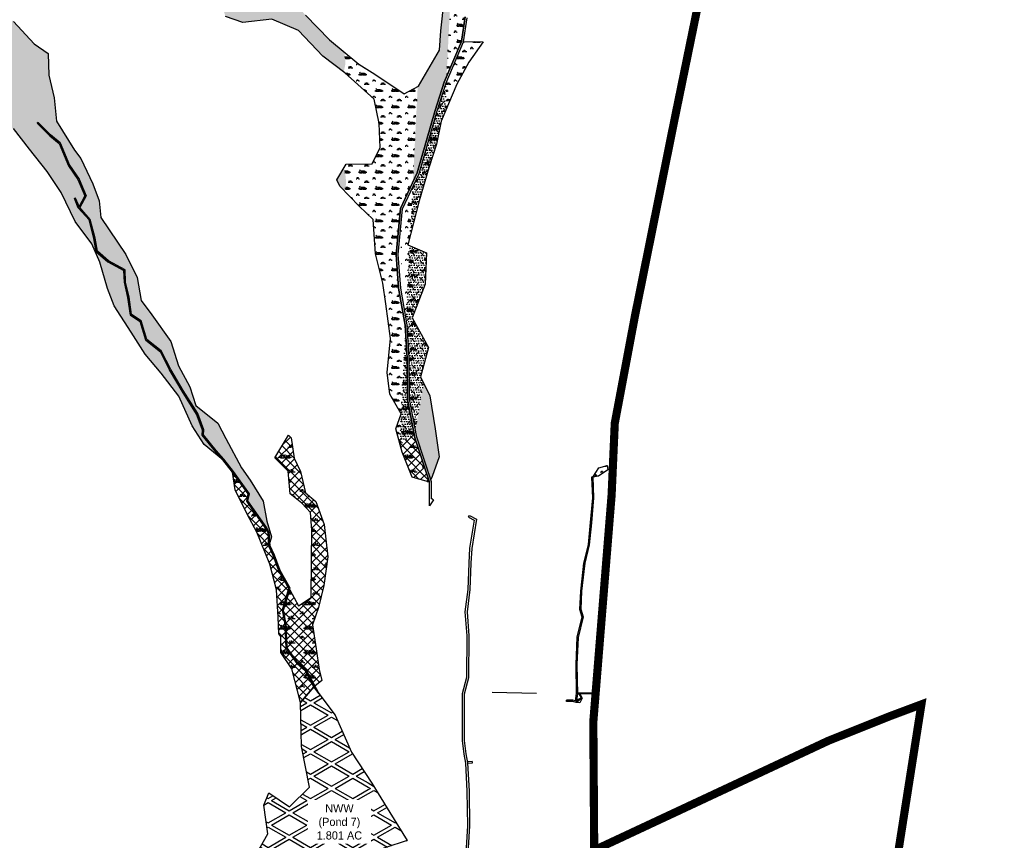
# Model space of a CAD drawing. Extents: x -23778 to 2010688, y -9045 to 873115.
# Tile 13 of 23: x 2003018 to 2005435, y 860723 to 862736. Entities that reach past the tile are written whole.
import ezdxf

# ---------------------------------------------------------------- set-up
doc = ezdxf.new("R2010")
doc.units = 0
doc.header["$MEASUREMENT"] = 0
doc.linetypes.add('PHANTOM2', pattern=[1.25, 0.625, -0.125, 0.125, -0.125, 0.125, -0.125])
for name, color, linetype in [('ce-prop-main', 4, 'PHANTOM2'), ('ce-topo-bord', 2, 'Continuous'), ('ce-wtln-abfp', 1, 'Continuous'), ('ce-wtln-ajrs', 1, 'Continuous'), ('ce-wtln-edge-pond', 8, 'Continuous'), ('ce-wtln-edge-ptxt', 8, 'Continuous'), ('ce-wtln-filp', 8, 'Continuous'), ('ce-wtln-filp-clea', 8, 'Continuous'), ('ce-wtln-filp-pond', 8, 'Continuous'), ('ce-wtln-patt', 8, 'Continuous')]:
    doc.layers.add(name, color=color, linetype=linetype)
doc.styles.add('L80', font='ler.shx', dxfattribs={"height": 8})
pattern_1 = [(0, (18, 1.2), (60, 60), [9, -1.8, 2.4, -1.8, 9, -36]), (0, (15, 3), (60, 60), [6, -4.5, 9, -4.5, 6, -30]), (0, (36, 27), (60, 60), [7.5, -3, 7.5, -42]), (0, (6, 39), (60, 60), [3, -6, 3, -48]), (90, (12, 39), (-60, 60), [5.4, -54.6]), (90, (30, 3), (-60, 60), [6, -54]), (90, (45, 27), (-60, 60), [6, -54]), (45, (37.8, 2.4), (0, 60), [6, -78.8528137]), (135, (22.2, 2.4), (-60, 7e-15), [6, -78.8528137]), (63.4349488, (36, 2.7), (3e-09, 60), [6, -128.1640786]), (75.9637565, (33, 3), (2e-09, 59.99999999), [6, -241.3863376]), (75.9637565, (48, 27), (2e-09, 59.99999999), [4.8, -242.5863376]), (75.9637565, (13.2, 39), (2e-09, 59.99999999), [4.2, -243.1863376]), (104.0362435, (27, 3), (-2e-09, 59.99999999), [6, -241.3863376]), (104.0362435, (42, 27), (-2e-09, 59.99999999), [4.8, -242.5863376]), (104.0362435, (10.8, 39), (-2e-09, 59.99999999), [4.2, -243.1863376]), (116.5650512, (24, 2.7), (-2e-08, 60), [6, -128.1640079]), (45, (0, 0), (-10.60660172, 10.60660172), []), (135, (0, 0), (-10.60660172, -10.60660172), [])]
pattern_2 = [(30, (0, 0), (1e-08, 60), [50, -10]), (330, (0, 0), (51.9615242, 30), [50, -10]), (330, (43.3, 25), (51.9615242, 30), [50, -10]), (30, (43.3, 35), (1e-08, 60), [50, -10])]
pattern_3 = [(0, (12, 0.8), (40, 40), [6, -1.2, 1.6, -1.2, 6, -24]), (0, (10, 2), (40, 40), [4, -3, 6, -3, 4, -20]), (0, (24, 18), (40, 40), [5, -2, 5, -28]), (0, (4, 26), (40, 40), [2, -4, 2, -32]), (90, (8, 26), (-40, 40), [3.6, -36.4]), (90, (20, 2), (-40, 40), [4, -36]), (90, (30, 18), (-40, 40), [4, -36]), (45, (25.2, 1.6), (0, 40), [4, -52.5685425]), (135, (14.8, 1.6), (-40, 4e-15), [4, -52.5685425]), (63.4349488, (24, 1.8), (2e-09, 40), [4, -85.4427191]), (75.96375653, (22, 2), (1e-09, 39.999999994), [4, -160.92422504]), (75.96375653, (32, 18), (1e-09, 39.999999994), [3.2, -161.72422504]), (75.96375653, (8.8, 26), (1e-09, 39.999999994), [2.8, -162.12422504]), (104.03624347, (18, 2), (-1e-09, 39.999999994), [4, -160.92422504]), (104.03624347, (28, 18), (-1e-09, 39.999999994), [3.2, -161.72422504]), (104.03624347, (7.2, 26), (-1e-09, 39.999999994), [2.8, -162.12422504]), (116.5650512, (16, 1.8), (-2e-08, 40), [4, -85.4426719])]
pattern_4 = [(0, (18, 1.2), (60, 60), [9, -1.8, 2.4, -1.8, 9, -36]), (0, (15, 3), (60, 60), [6, -4.5, 9, -4.5, 6, -30]), (0, (36, 27), (60, 60), [7.5, -3, 7.5, -42]), (0, (6, 39), (60, 60), [3, -6, 3, -48]), (90, (12, 39), (-60, 60), [5.4, -54.6]), (90, (30, 3), (-60, 60), [6, -54]), (90, (45, 27), (-60, 60), [6, -54]), (45, (37.8, 2.4), (0, 60), [6, -78.8528137]), (135, (22.2, 2.4), (-60, 7e-15), [6, -78.8528137]), (63.4349488, (36, 2.7), (3e-09, 60), [6, -128.1640786]), (75.9637565, (33, 3), (2e-09, 59.99999999), [6, -241.3863376]), (75.9637565, (48, 27), (2e-09, 59.99999999), [4.8, -242.5863376]), (75.9637565, (13.2, 39), (2e-09, 59.99999999), [4.2, -243.1863376]), (104.0362435, (27, 3), (-2e-09, 59.99999999), [6, -241.3863376]), (104.0362435, (42, 27), (-2e-09, 59.99999999), [4.8, -242.5863376]), (104.0362435, (10.8, 39), (-2e-09, 59.99999999), [4.2, -243.1863376]), (116.5650512, (24, 2.7), (-2e-08, 60), [6, -128.1640079]), (45, (0, 0), (0, 21.21320344), [12, -18]), (135, (19.092, 10.608), (-21.21320344, 2e-15), [12, -18]), (0, (0, 0), (4.5, 6), [0, -6])]

msp = doc.modelspace()

# ---------------------------------------------------------------- hatches: boundary and pattern name
at = {"layer": 'ce-wtln-ajrs'}
h = msp.add_hatch(color=256, dxfattribs=at)
h.dxf.hatch_style = 1
h.paths.add_polyline_path([(2004398.6, 861071.5), (2004393.3, 861060.2), (2004384, 861060.4), (2004384.4, 861062.9), (2004386.2, 861063.6)], flags=17)
h.paths.add_polyline_path([(2004398.6, 861071.5), (2004393.3, 861060.2), (2004384, 861060.4), (2004384.4, 861062.9), (2004386.2, 861063.6)], flags=17)
at = {"layer": 'ce-wtln-filp'}
h = msp.add_hatch(dxfattribs=at)
h.set_pattern_fill('WTLN_IJ', color=256, scale=60)
h.set_pattern_definition(pattern_1)
h.paths.add_polyline_path([(2003366.9, 864956.9), (2003371.1, 864959.2), (2003343, 865000.6), (2003347.1, 865003.4), (2003375.6, 864961.6), (2003383.5, 864965), (2003385.4, 864967.1), (2003386.3, 864968.1), (2003388.4, 864971.6), (2003389.8, 864975.7), (2003390.5, 864979.9), (2003390.4, 864981.7), (2003393.2, 864987.4), (2003397.6, 864991.4), (2003400.1, 864994.6), (2003403.5, 864999), (2003408.9, 865006.2), (2003412.9, 865011.9), (2003416.9, 865017.7), (2003420.6, 865023.3), (2003439.3, 865047.9), (2003441, 865051.4), (2003440.8, 865054.5), (2003440.7, 865055.2), (2003379.6, 865049.3), (2003358.9, 865026.9), (2003292.7, 865017.2), (2003278.8, 864982.7), (2003255.6, 864961.3), (2003238.9, 864924.2), (2003254.5, 864876.1), (2003277.4, 864843.7), (2003283.5, 864838.2), (2003283.9, 864838.6), (2003286.2, 864843.8), (2003286.5, 864846.9), (2003286.7, 864849.1), (2003287.5, 864855.4), (2003287.6, 864855.9), (2003288.4, 864860.8), (2003289.7, 864866.5), (2003295, 864877.5), (2003306.8, 864891.2), (2003310.6, 864895.6), (2003311.7, 864896.8), (2003325.2, 864911.5), (2003326.8, 864913.2), (2003330.8, 864918.2), (2003334.2, 864922.2), (2003343, 864932.9), (2003344.5, 864934.9), (2003345.7, 864936.5), (2003347.4, 864938.7), (2003350, 864941.9)])
h.paths.add_polyline_path([(2004040.4, 864585.1), (2004026.8, 864588.4), (2003996.8, 864564.3), (2003997.4, 864563.3), (2004014.2, 864543.1), (2004014.2, 864543.1), (2004017.3, 864550.1)])
h.paths.add_polyline_path([(2004400.8, 863701.9), (2004391.1, 863722.7), (2004388.8, 863711.1), (2004367.5, 863582), (2004379.5, 863593.4), (2004416, 863654.8)])
h.paths.add_polyline_path([(2004404.8, 863470.4), (2004377.9, 863500.6), (2004357.9, 863524.1), (2004353.7, 863498.6), (2004348.4, 863474.4), (2004343, 863449.9), (2004303.5, 863253.9), (2004297.9, 863229.5), (2004292.9, 863205.1), (2004258.2, 863059.4), (2004251.8, 863035.1), (2004246.3, 863010.4), (2004241.3, 862985.8), (2004227.7, 862915.4), (2004251.5, 862924.7), (2004290.2, 862938.2), (2004310, 863021.9), (2004274.9, 863056.5), (2004276, 863087.5), (2004290.1, 863142.6), (2004337.2, 863156), (2004365.8, 863248.6), (2004373.6, 863323.8), (2004385.7, 863414.8)])
h.paths.add_polyline_path([(2004218.4, 862864.4), (2004218.1, 862865.2), (2004207.2, 862808.8), (2004213.7, 862811.1)])
h.paths.add_polyline_path([(2004025.1, 861813.4), (2004011.3, 861841.2), (2004010.9, 861840.4), (2004008.9, 861836.1), (2004008.1, 861833.9), (2004007.7, 861832.6), (2004007.2, 861831.2), (2004005.2, 861823.1), (2004004.1, 861817), (2004001.7, 861797.7), (2004000.7, 861791.4), (2003999.6, 861785.7), (2003998.7, 861781.2), (2003998.3, 861779.3), (2003998, 861777.5), (2003997.8, 861776.7), (2003994.9, 861763.9), (2003994.8, 861763.1), (2003994.5, 861760.3), (2003994.2, 861757.4), (2003994, 861754.9), (2003993.9, 861754.1), (2003990.1, 861738), (2003988.7, 861733.4), (2003992.8, 861711.5), (2004016.9, 861639.3), (2004027.4, 861607.8), (2004030.8, 861615.3), (2004047.8, 861663.5), (2004037.6, 861732.6)])
h.paths.add_polyline_path([(2003670.3, 862803.4), (2003604.9, 862839.4), (2003534.1, 862819.4), (2003507.6, 862792.2), (2003523.4, 862744), (2003565.8, 862729.5), (2003636.9, 862737.6), (2003702.2, 862709.9), (2003762.2, 862646.5), (2003813.7, 862608.2), (2003817.9, 862629.1), (2003815.6, 862651.8), (2003814.9, 862656.5), (2003778.3, 862686.8), (2003719.5, 862747.8)])
h.paths.add_polyline_path([(2003818.2, 862351.5), (2003818.1, 862352.3), (2003816.7, 862359), (2003814, 862373.4), (2003796.6, 862343.6), (2003804.2, 862328), (2003815.7, 862316), (2003817.5, 862323.7), (2003818.2, 862327.3), (2003819, 862332.3), (2003819, 862341.4)])
h.paths.add_polyline_path([(2003838.9, 863658.6), (2003835.7, 863671.8), (2003829.5, 863686.3), (2003827, 863692.9), (2003823.8, 863690.4), (2003794.1, 863647.5), (2003840.9, 863592.7), (2003865.5, 863530.1), (2003872, 863520.1), (2003871.9, 863526.4), (2003869.9, 863541.6), (2003866.8, 863561.4), (2003858.2, 863599), (2003852.8, 863618.6), (2003844.7, 863630.4)])
h.paths.add_polyline_path([(2003642.9, 863940.6), (2003579.2, 863966.4), (2003527.1, 864001.6), (2003469.1, 864058.4), (2003465.5, 864116.1), (2003421.3, 864136.6), (2003400.1, 864131.3), (2003402, 864079.4), (2003444.8, 864044.7), (2003488.6, 863988), (2003540.4, 863942.8), (2003570.7, 863917.6), (2003646.3, 863879.7), (2003688, 863873), (2003755, 863829.7), (2003810.3, 863793.8), (2003801.5, 863810.4), (2003801.4, 863810.7), (2003799.5, 863813.9), (2003796.5, 863817.5), (2003791.7, 863823.6), (2003803.1, 863820.7), (2003796, 863829.8), (2003790.9, 863833.4), (2003727.4, 863886.5)])
h = msp.add_hatch(dxfattribs=at)
h.set_pattern_fill('WTLN_IJ', color=256, scale=60)
h.set_pattern_definition(pattern_1)
h.paths.add_polyline_path([(2003089.4, 862600), (2003088.3, 862653.7), (2003053.6, 862677.2), (2003003.2, 862731.9), (2002955.7, 862763.7), (2002955.8, 862760.6), (2002882.2, 862718.4), (2002877.6, 862712.4), (2002871.6, 862686.7), (2002869.4, 862675.6), (2002861.8, 862666.3), (2002840.1, 862656.6), (2002817.5, 862637.8), (2002812, 862637.5), (2002810.1, 862633.7), (2002793.2, 862594.5), (2002810.7, 862568.5), (2002824.7, 862562.1), (2002825.5, 862560.8), (2002835.1, 862556.3), (2002836.5, 862554.4), (2002845.4, 862552.2), (2002846.9, 862548), (2002849.1, 862547.3), (2002849.1, 862545.2), (2002856.5, 862540.9), (2002864.2, 862538.5), (2002872.7, 862531.7), (2002884.2, 862527.5), (2002952.8, 862491.9), (2003003.2, 862469.3), (2003042.1, 862418.7), (2003085.4, 862364.1), (2003119.5, 862312.3), (2003154.1, 862241.2), (2003195.1, 862186.7), (2003214.7, 862141.1), (2003233.7, 862076.4), (2003249.9, 862034.5), (2003292, 861969.4), (2003326.3, 861915.6), (2003365.2, 861868.9), (2003408.4, 861812.4), (2003441.8, 861739.9), (2003471.3, 861694.2), (2003516.9, 861656), (2003498.4, 861676.8), (2003466.2, 861716.5), (2003467.2, 861729.1), (2003452.3, 861768.2), (2003416.7, 861824.7), (2003386.2, 861876.8), (2003363.4, 861921.5), (2003327.6, 861949.8), (2003314.1, 861995.8), (2003290, 862011), (2003283.4, 862055), (2003275, 862092.2), (2003274.1, 862120.7), (2003234.4, 862142.3), (2003206.1, 862166.7), (2003200.2, 862199.2), (2003188.6, 862244.9), (2003161.9, 862274.9), (2003152.3, 862297.4), (2003155.1, 862298.6), (2003160.9, 862285), (2003163.8, 862278.3), (2003177.8, 862304.4), (2003161.1, 862343.8), (2003137.9, 862377.6), (2003115.3, 862432.7), (2003092, 862451.6), (2003061, 862482.2), (2003063.2, 862484.3), (2003094, 862453.9), (2003117.8, 862434.5), (2003140.5, 862379), (2003163.7, 862345.2), (2003181.1, 862304.3), (2003165.6, 862275.4), (2003191.3, 862246.3), (2003203.1, 862199.8), (2003208.9, 862168.3), (2003236.1, 862144.7), (2003277.1, 862122.5), (2003278, 862092.6), (2003286.4, 862055.6), (2003292.7, 862012.8), (2003316.6, 861997.7), (2003330.2, 861951.6), (2003365.7, 861923.4), (2003388.9, 861878.3), (2003419.2, 861826.3), (2003455, 861769.6), (2003470.3, 861729.5), (2003469.3, 861717.5), (2003500.7, 861678.8), (2003519.2, 861657.9), (2003542.8, 861628), (2003555.2, 861610.6), (2003581.9, 861573.2), (2003578.5, 861555.4), (2003595.1, 861531.4), (2003612.7, 861506), (2003618.1, 861498.2), (2003624.5, 861489), (2003630.8, 861478.2), (2003631.3, 861468.8), (2003632.2, 861453.4), (2003636.2, 861467.2), (2003625.1, 861505.9), (2003616.1, 861554.7), (2003583.5, 861606), (2003562.6, 861636.6), (2003524.2, 861708.6), (2003504.8, 861746), (2003450.8, 861789.9), (2003435.8, 861835.6), (2003407.6, 861886.8), (2003389.3, 861946.5), (2003342.4, 862012), (2003316.1, 862047.5), (2003306.7, 862103.7), (2003278.4, 862160.5), (2003217.5, 862250.7), (2003213.1, 862291.6), (2003197.8, 862333.4), (2003167.8, 862395.4), (2003152.9, 862416.3), (2003108.7, 862487.7), (2003102.7, 862544.5)])
h = msp.add_hatch(dxfattribs=at)
h.set_pattern_fill('WTLN_IJ', color=256, scale=60)
h.set_pattern_definition(pattern_1)
h.paths.add_polyline_path([(2003765.3, 861497.8), (2003745.1, 861554), (2003719.5, 861575.5), (2003707.8, 861627.5), (2003691.8, 861660.3), (2003684.4, 861710.2), (2003678.1, 861716.5), (2003644.2, 861660.9), (2003676.9, 861628.1), (2003682.4, 861572.6), (2003710.9, 861550.1), (2003732, 861526.9), (2003735.3, 861483.4), (2003734.7, 861413.8), (2003736.9, 861413.7), (2003761.1, 861413.6), (2003774, 861413.7), (2003774.6, 861418)])
h = msp.add_hatch(dxfattribs=at)
h.set_pattern_fill('WTLN_IJ', color=256, scale=60)
h.set_pattern_definition(pattern_1)
h.paths.add_polyline_path([(2003949.2, 861703.7), (2003957.3, 861674.7), (2003981.8, 861613.7), (2004024.3, 861601.2), (2003996.7, 861684.1), (2003987.9, 861710.3), (2003985.6, 861722.9), (2003985.2, 861721.8), (2003966.3, 861706.1), (2003954.3, 861706.5)])
h = msp.add_hatch(dxfattribs=at)
h.set_pattern_fill('WTLN_IJ', color=256, scale=60)
h.set_pattern_definition(pattern_1)
h.paths.add_polyline_path([(2003627.9, 861477.3), (2003622, 861487.4), (2003575.3, 861554.7), (2003578.7, 861572.5), (2003551.2, 861611.1), (2003540.4, 861626.2), (2003546.7, 861582.9), (2003576.7, 861523.2), (2003600.1, 861478.4), (2003627.1, 861413.4), (2003632.5, 861412.7), (2003643.8, 861412.4), (2003640.6, 861421.1), (2003629.7, 861444.7)])
h = msp.add_hatch(dxfattribs=at)
h.set_pattern_fill('WTLN_IJ', color=256, scale=60)
h.set_pattern_definition(pattern_1)
h.paths.add_polyline_path([(2003654.6, 861383.6), (2003643.8, 861412.4), (2003632.5, 861412.7), (2003627.1, 861413.4), (2003632.5, 861400.4), (2003648.8, 861337.5), (2003652.5, 861270), (2003653.9, 861229.1), (2003659.1, 861222.9), (2003659, 861183.3), (2003686.4, 861143.5), (2003707.5, 861060.6), (2003740.4, 861099.3), (2003718.6, 861139.4), (2003699, 861156.4), (2003671.9, 861194.1), (2003669.5, 861251.9), (2003662.9, 861287.8), (2003679, 861340.8)])
h = msp.add_hatch(dxfattribs=at)
h.set_pattern_fill('WTLN_IJ', color=256, scale=60)
h.set_pattern_definition(pattern_1)
h.paths.add_polyline_path([(2003774, 861413.7), (2003761.1, 861413.6), (2003734.7, 861413.8), (2003734.6, 861409.4), (2003733.6, 861318.6), (2003702.6, 861297.8), (2003681, 861337.1), (2003665.9, 861287.6), (2003672.5, 861252.2), (2003674.9, 861195.1), (2003701.2, 861158.4), (2003720.9, 861141.3), (2003742.8, 861101.2), (2003759.7, 861114.6), (2003752.9, 861141.7), (2003746.1, 861192.3), (2003737.1, 861251.4), (2003751.9, 861293.7), (2003765, 861347.7)])
at = {"layer": 'ce-wtln-filp-clea'}
h = msp.add_hatch(dxfattribs=at)
h.set_pattern_fill('WTLN_IJLCI', color=256, scale=60)
h.set_pattern_definition(pattern_4)
h.paths.add_polyline_path([(2004060.2, 862583.3), (2004065.9, 862596.7), (2004078.3, 862842.4), (2004059.7, 862783.2), (2004051.5, 862708.6), (2004048.8, 862661.2), (2003997.2, 862573), (2003995.1, 862571.9), (2003983.3, 862337.7), (2003994, 862360.7), (2004038.1, 862513.9)])
h = msp.add_hatch(dxfattribs=at)
h.set_pattern_fill('WTLN_IJLCI', color=256, scale=60)
h.set_pattern_definition(pattern_4)
h.paths.add_polyline_path([(2003983.6, 862326.5), (2003976.6, 862206.5), (2003998.4, 862291.5), (2004022.8, 862372.5), (2004040.9, 862430.5), (2004052.4, 862487.2), (2004061.5, 862508.8), (2004064.9, 862581.5), (2004042.9, 862512.5), (2003998.7, 862358.9)])
h = msp.add_hatch(dxfattribs=at)
h.set_pattern_fill('WTLN_IJLCI', color=256, scale=60)
h.set_pattern_definition(pattern_4)
h.paths.add_polyline_path([(2003988.7, 861733.4), (2003990.1, 861738), (2003993.9, 861754.1), (2003994, 861754.9), (2003994.2, 861757.4), (2003994.5, 861760.3), (2003994.8, 861763.1), (2003994.9, 861763.9), (2003997.8, 861776.7), (2003998, 861777.5), (2003998.3, 861779.3), (2003998.7, 861781.2), (2003999.6, 861785.7), (2004000.7, 861791.4), (2004001.7, 861797.7), (2004004.1, 861817), (2004005.2, 861823.1), (2004007.2, 861831.2), (2004007.7, 861832.6), (2004008.1, 861833.9), (2004008.9, 861836.1), (2004010.9, 861840.4), (2004011.3, 861841.2), (2004001.9, 861860.1), (2004021.7, 861931.6), (2003981.2, 862004.9), (2004013.7, 862087.3), (2004017.1, 862164.1), (2003975.5, 862182), (2003966.2, 862003.5), (2003969.1, 861987.3), (2003974, 861906.3), (2003975.3, 861805)])
h = msp.add_hatch(dxfattribs=at)
h.set_pattern_fill('WTLN_IJLCI', color=256, scale=60)
h.set_pattern_definition(pattern_4)
h.paths.add_polyline_path([(2003950.8, 861704.6), (2003954.3, 861706.5), (2003966.3, 861706.1), (2003985.2, 861721.8), (2003985.6, 861722.9), (2003970.3, 861804.5), (2003969, 861906.1), (2003964.9, 861972.7)])
at = {"layer": 'ce-wtln-filp-pond'}
h = msp.add_hatch(dxfattribs=at)
h.set_pattern_fill('WTLN_ID', color=256, scale=100)
h.set_pattern_definition(pattern_2)
h.paths.add_polyline_path([(2003872.9, 860783.7), (2003874.4, 860792.6), (2003874.9, 860804.4), (2003874, 860837.3), (2003873.1, 860876.8), (2003832.4, 860938.6), (2003792.9, 861029.3), (2003740.4, 861099.3), (2003707.5, 861060.6), (2003710.2, 860953.1), (2003729.4, 860853.2), (2003680.6, 860804.3), (2003629.6, 860839), (2003617.1, 860808.9), (2003627.2, 860738.7), (2003598.9, 860688.1), (2003651.7, 860661.3), (2003679.6, 860674.4), (2003745.5, 860704.5), (2003809.5, 860733.9), (2003845.2, 860749.9), (2003853.1, 860754.7), (2003860.7, 860762.1), (2003867.5, 860771.6)])
h = msp.add_hatch(dxfattribs=at)
h.set_pattern_fill('WTLN_ID', color=256, scale=100)
h.set_pattern_definition(pattern_2)
h.paths.add_polyline_path([(2003969.4, 860721.7), (2003926.8, 860790.9), (2003882.5, 860862.6), (2003873.1, 860876.8), (2003874, 860837.3), (2003874.9, 860804.4), (2003874.4, 860792.6), (2003872.9, 860783.7), (2003867.5, 860771.6), (2003860.7, 860762.1), (2003853.1, 860754.7), (2003845.2, 860749.9), (2003809.5, 860733.9), (2003745.5, 860704.5), (2003679.6, 860674.4), (2003651.7, 860661.3), (2003664.6, 860654.7), (2003737.9, 860655.3), (2003842.5, 860677.9), (2003914.2, 860703.8)])
at = {"layer": 'ce-wtln-patt'}
h = msp.add_hatch(dxfattribs=at)
h.set_pattern_fill('GRASS2', color=256, scale=40)
h.set_pattern_definition(pattern_3)
h.paths.add_polyline_path([(2004177.6, 862953.9), (2004156.8, 863057.2), (2004170.5, 863068.3), (2004144.6, 863162.4), (2004119.1, 863265.4), (2004092.2, 863359.6), (2004102.4, 863323.6), (2004098, 863235.2), (2004104.2, 863206.9), (2004096.2, 863198.8), (2004093.6, 863147.8), (2004152.2, 863089.1), (2004158.6, 863014.7), (2004131.3, 862967.8), (2004082.5, 862927), (2004080.6, 862849.8), (2004078.3, 862842.4), (2004065.9, 862596.7), (2004102.8, 862682.9), (2004111.5, 862743), (2004134.7, 862769.3), (2004154.4, 862851.7)])
h = msp.add_hatch(dxfattribs=at)
h.set_pattern_fill('GRASS2', color=256, scale=40)
h.set_pattern_definition(pattern_3)
h.paths.add_polyline_path([(2003998.7, 862358.9), (2004042.9, 862512.5), (2004042.9, 862512.5)])
h.paths.add_polyline_path([(2004064.9, 862581.5), (2004061.5, 862508.8), (2004090.8, 862577.8), (2004120.9, 862632.3), (2004156, 862682.1), (2004108.2, 862682.9)])
h.paths.add_polyline_path([(2003966.2, 862003.5), (2003975.4, 862181.7), (2003970.7, 862183.7), (2003976.6, 862206.5), (2003983.6, 862326.5), (2003958.1, 862272), (2003952.4, 862213.8), (2003960, 862039.1)])
h = msp.add_hatch(dxfattribs=at)
h.set_pattern_fill('GRASS2', color=256, scale=40)
h.set_pattern_definition(pattern_3)
h.paths.add_polyline_path([(2004064.9, 862581.5), (2004061.5, 862508.8), (2004090.8, 862577.8), (2004120.9, 862632.3), (2004156, 862682.1), (2004108.2, 862682.9)])
h = msp.add_hatch(dxfattribs=at)
h.set_pattern_fill('GRASS2', color=256, scale=40)
h.set_pattern_definition(pattern_3)
h.paths.add_polyline_path([(2003814.9, 862656.5), (2003815.6, 862651.8), (2003817.9, 862629.1), (2003813.7, 862608.2), (2003816.3, 862606.3), (2003888.5, 862541.1), (2003900.1, 862481.9), (2003903.2, 862423), (2003883.4, 862382.7), (2003819.2, 862382.2), (2003814, 862373.4), (2003816.7, 862359), (2003818.1, 862352.3), (2003818.2, 862351.5), (2003819, 862341.4), (2003819, 862332.3), (2003818.2, 862327.3), (2003817.5, 862323.7), (2003815.7, 862316), (2003851.2, 862278.7), (2003885.9, 862246), (2003949.9, 862239.7), (2003953.2, 862273.3), (2003983.3, 862337.7), (2003995.1, 862571.9), (2003961.6, 862554.7), (2003889.5, 862602.3), (2003850.8, 862626.8)])
h = msp.add_hatch(dxfattribs=at)
h.set_pattern_fill('GRASS2', color=256, scale=40)
h.set_pattern_definition(pattern_3)
h.paths.add_polyline_path([(2003966.2, 862003.5), (2003975.4, 862181.7), (2003970.7, 862183.7), (2003976.6, 862206.5), (2003983.6, 862326.5), (2003958.1, 862272), (2003952.4, 862213.8), (2003960, 862039.1)])
h = msp.add_hatch(dxfattribs=at)
h.set_pattern_fill('GRASS2', color=256, scale=40)
h.set_pattern_definition(pattern_3)
h.paths.add_polyline_path([(2003964.9, 861972.7), (2003964.1, 861986.7), (2003948.3, 862077.3), (2003942.1, 862160.1), (2003949.9, 862239.7), (2003885.9, 862246), (2003891.2, 862162.1), (2003909.2, 862089.5), (2003916.9, 862038.7), (2003928.3, 861954.3), (2003920.2, 861870.8), (2003926.8, 861817.5), (2003954.5, 861769.1), (2003954.7, 861769.1)])
h = msp.add_hatch(dxfattribs=at)
h.set_pattern_fill('GRASS2', color=256, scale=40)
h.set_pattern_definition(pattern_3)
h.paths.add_polyline_path([(2003954.7, 861769.1), (2003954.5, 861769.1), (2003941.2, 861732), (2003951.1, 861696.9)])
h = msp.add_hatch(dxfattribs=at)
h.set_pattern_fill('GRASS2', color=256, scale=40)
h.set_pattern_definition(pattern_3)
h.paths.add_polyline_path([(2004398.6, 861071.5), (2004393.3, 861060.2), (2004384, 861060.4), (2004384.4, 861062.9), (2004386.2, 861063.6)])
h.paths.add_polyline_path([(2004461.8, 861631.9), (2004439.1, 861616.2), (2004424.7, 861614.1), (2004439.9, 861636.2), (2004460.5, 861642.7)])
h = msp.add_hatch(dxfattribs=at)
h.set_pattern_fill('GRASS2', color=256, scale=40)
h.set_pattern_definition(pattern_3)
h.paths.add_polyline_path([(2004439.9, 861636.2), (2004424.7, 861614.1), (2004439.1, 861616.2), (2004461.8, 861631.9), (2004460.5, 861642.7)])

# ---------------------------------------------------------------- linework, layer by layer
at = {"layer": 'ce-prop-main', "color": 10, "linetype": 'Continuous', "const_width": 20, "flags": 128}
msp.add_lwpolyline([(2005254.7, 865294.1), (2005051.2, 864570.4), (2004998.6, 864313.1), (2004895.3, 863808.5), (2004796.5, 863325.9), (2004711.9, 862912.7), (2004625.8, 862492.5), (2004528.2, 862008.3), (2004478.9, 861746.2), (2004471.1, 861569.6), (2004426.2, 861013.4), (2004428.4, 860698.2), (2005003.6, 860967), (2005155.2, 861027.5), (2005231.6, 861056.1), (2005063.4, 859983.6), (2006446.7, 859815.9)], dxfattribs=at)
at = {"layer": 'ce-topo-bord', "flags": 128}
msp.add_lwpolyline([(2003954.5, 861769.1), (2003954.7, 861769.1)], dxfattribs=at)
at = {"layer": 'ce-wtln-abfp'}
for p, q in [((2003061, 862482.2), (2003063.2, 862484.3)), ((2003152.3, 862297.4), (2003155.1, 862298.6)), ((2004424.7, 861614.1), (2004421.7, 861614)), ((2004029.5, 861561.2), (2004033.6, 861558.4)), ((2004119.6, 861515.6), (2004122, 861520)), ((2003753.1, 861082.4), (2003740.4, 861099.3)), ((2004435, 861081.4), (2004435, 861083.4)), ((2004360.6, 861063.3), (2004360.6, 861066.3)), ((2004128.5, 860916), (2004117.2, 860915)), ((2004128.8, 860912), (2004117.8, 860911)), ((2004128.5, 860916), (2004128.8, 860912))]:
    msp.add_line(p, q, dxfattribs=at)
for points in [[(2004033.6, 861558.4), (2004023.8, 861543.7), (2004024.3, 861601.2), (2003987.9, 861710.3), (2003970.3, 861804.5), (2003969, 861906.1), (2003964.1, 861986.7), (2003948.3, 862077.3), (2003942.1, 862160.1), (2003953.2, 862273.3), (2003994, 862360.7), (2004038.1, 862513.9), (2004060.2, 862583.3), (2004102.8, 862682.9), (2004111.5, 862743)], [(2004029.5, 861561.2), (2004029, 861560.5), (2004029.3, 861601.9), (2003992.8, 861711.5), (2003975.3, 861805), (2003974, 861906.3), (2003969.1, 861987.3), (2003953.3, 862077.9), (2003947.1, 862160.1), (2003958.1, 862272), (2003998.7, 862358.9), (2004042.9, 862512.5), (2004064.9, 862581.5), (2004107.6, 862681.6), (2004116.2, 862740.8)], [(2003061, 862482.2), (2003092, 862451.6), (2003115.3, 862432.7), (2003137.9, 862377.6), (2003161.1, 862343.8), (2003177.8, 862304.4), (2003163.8, 862278.3)], [(2003063.2, 862484.3), (2003094, 862453.9), (2003117.8, 862434.5), (2003140.5, 862379), (2003163.7, 862345.2), (2003181.1, 862304.3), (2003165.6, 862275.4)], [(2003740.4, 861099.3), (2003718.6, 861139.4), (2003699, 861156.4), (2003671.9, 861194.1), (2003669.5, 861251.9), (2003662.9, 861287.8), (2003679, 861340.8), (2003654.6, 861383.6), (2003640.6, 861421.1), (2003629.7, 861444.7), (2003627.9, 861477.3), (2003622, 861487.4), (2003575.3, 861554.7), (2003578.7, 861572.5), (2003540.4, 861626.2), (2003516.9, 861656), (2003498.4, 861676.8), (2003466.2, 861716.5), (2003467.2, 861729.1), (2003452.3, 861768.2), (2003416.7, 861824.7), (2003386.2, 861876.8), (2003363.4, 861921.5), (2003327.6, 861949.8), (2003314.1, 861995.8), (2003290, 862011), (2003283.4, 862055), (2003275, 862092.2), (2003274.1, 862120.7), (2003234.4, 862142.3), (2003206.1, 862166.7), (2003200.2, 862199.2), (2003188.6, 862244.9), (2003161.9, 862274.9), (2003152.3, 862297.4)], [(2003753.1, 861082.4), (2003720.9, 861141.3), (2003701.2, 861158.4), (2003674.9, 861195.1), (2003672.5, 861252.2), (2003665.9, 861287.6), (2003682.2, 861341.2), (2003657.3, 861384.8), (2003643.3, 861422.3), (2003632.6, 861445.4), (2003630.8, 861478.2), (2003624.5, 861489), (2003578.5, 861555.4), (2003581.9, 861573.2), (2003542.8, 861628), (2003519.2, 861657.9), (2003500.7, 861678.8), (2003469.3, 861717.5), (2003470.3, 861729.5), (2003455, 861769.6), (2003419.2, 861826.3), (2003388.9, 861878.3), (2003365.7, 861923.4), (2003330.2, 861951.6), (2003316.6, 861997.7), (2003292.7, 862012.8), (2003286.4, 862055.6), (2003278, 862092.6), (2003277.1, 862122.5), (2003236.1, 862144.7), (2003208.9, 862168.3), (2003203.1, 862199.8), (2003191.3, 862246.3), (2003164.5, 862276.5), (2003155.1, 862298.6)], [(2004424.7, 861614.1), (2004427, 861563.2), (2004421.5, 861502), (2004416.3, 861447.7), (2004405.3, 861402.4), (2004397.6, 861333.6), (2004395.5, 861289.9), (2004401.6, 861271.3), (2004389.1, 861220.2), (2004386, 861153.8), (2004387.4, 861082.4), (2004384, 861060.4), (2004375.8, 861063.4), (2004360.6, 861063.3)], [(2004421.7, 861614), (2004424, 861563.2), (2004418.5, 861502.3), (2004413.4, 861448.2), (2004402.3, 861402.9), (2004394.6, 861333.9), (2004392.5, 861289.5), (2004398.4, 861271.2), (2004386.1, 861220.7), (2004383, 861153.9), (2004384.4, 861082.6), (2004381.6, 861064.5), (2004376.3, 861066.4), (2004360.6, 861066.3)], [(2004119.6, 861515.6), (2004133.6, 861507.8), (2004122.6, 861439.4), (2004120.9, 861403), (2004118.4, 861338.2), (2004111.2, 861283.1), (2004115.5, 861224.2), (2004114.6, 861122.1), (2004104, 861081.9), (2004104.4, 860967.3), (2004108.6, 860933.8), (2004112.7, 860911.8), (2004116.1, 860843.3), (2004117.4, 860758.4), (2004114, 860704), (2004115.7, 860650.3), (2004119.5, 860544), (2004132.1, 860473.6), (2004142.1, 860375.1), (2004158, 860289), (2004149.6, 860215.3), (2004141.9, 860215.7), (2004134.5, 860220.2)], [(2004122, 861520), (2004139.1, 861510.5), (2004127.6, 861438.9), (2004125.9, 861402.8), (2004123.4, 861337.8), (2004116.3, 861283), (2004120.5, 861224.4), (2004119.6, 861121.5), (2004109, 861081.2), (2004109.4, 860967.6), (2004113.6, 860934.6), (2004117.7, 860912.4), (2004121.1, 860843.5), (2004122.4, 860758.3), (2004119, 860703.9), (2004120.7, 860650.4), (2004124.5, 860544.5), (2004137.1, 860474.3), (2004147.1, 860375.8), (2004163.1, 860289.2), (2004154.1, 860210), (2004140.4, 860210.8), (2004131.9, 860215.9)], [(2004435, 861081.4), (2004393.2, 861081.7), (2004398.6, 861071.5), (2004386.2, 861063.6), (2004384.4, 861062.9)], [(2004435, 861083.4), (2004389.9, 861083.8), (2004396, 861072.2), (2004385.2, 861065.4), (2004384.8, 861065.2)]]:
    msp.add_lwpolyline(points, dxfattribs=at)
at = {"layer": 'ce-wtln-ajrs'}
for points in [[(2003719.5, 862747.8), (2003778.3, 862686.8), (2003850.8, 862626.8), (2003889.5, 862602.3), (2003961.6, 862554.7), (2003997.2, 862573), (2004048.8, 862661.2), (2004051.5, 862708.6), (2004059.7, 862783.2)], [(2003003.2, 862731.9), (2003053.6, 862677.2), (2003088.3, 862653.7), (2003089.4, 862600), (2003102.7, 862544.5), (2003108.7, 862487.7), (2003152.9, 862416.3), (2003167.8, 862395.4), (2003197.8, 862333.4), (2003213.1, 862291.6), (2003217.5, 862250.7), (2003278.4, 862160.5), (2003306.7, 862103.7), (2003316.1, 862047.5), (2003342.4, 862012), (2003389.3, 861946.5), (2003407.6, 861886.8), (2003435.8, 861835.6), (2003450.8, 861789.9), (2003504.8, 861746), (2003524.2, 861708.6), (2003562.6, 861636.6), (2003583.5, 861606), (2003616.1, 861554.7), (2003625.1, 861505.9), (2003636.2, 861467.2), (2003632.2, 861453.4), (2003631.3, 861468.8), (2003630.8, 861478.2), (2003624.5, 861489), (2003618.1, 861498.2), (2003612.7, 861506), (2003595.1, 861531.4), (2003578.5, 861555.4), (2003581.9, 861573.2), (2003555.2, 861610.6), (2003542.8, 861628), (2003519.2, 861657.9), (2003500.7, 861678.8), (2003469.3, 861717.5), (2003470.3, 861729.5), (2003455, 861769.6), (2003419.2, 861826.3), (2003388.9, 861878.3), (2003365.7, 861923.4), (2003330.2, 861951.6), (2003316.6, 861997.7), (2003292.7, 862012.8), (2003286.4, 862055.6), (2003278, 862092.6), (2003277.1, 862122.5), (2003236.1, 862144.7), (2003208.9, 862168.3), (2003203.1, 862199.8), (2003191.3, 862246.3), (2003165.6, 862275.4), (2003181.1, 862304.3), (2003163.7, 862345.2), (2003140.5, 862379), (2003117.8, 862434.5), (2003094, 862453.9), (2003063.2, 862484.3), (2003061, 862482.2), (2003092, 862451.6), (2003115.3, 862432.7), (2003137.9, 862377.6), (2003161.1, 862343.8), (2003177.8, 862304.4), (2003163.8, 862278.3), (2003160.9, 862285), (2003155.1, 862298.6), (2003152.3, 862297.4), (2003161.9, 862274.9), (2003188.6, 862244.9), (2003200.2, 862199.2), (2003206.1, 862166.7), (2003234.4, 862142.3), (2003274.1, 862120.7), (2003275, 862092.2), (2003283.4, 862055), (2003290, 862011), (2003314.1, 861995.8), (2003327.6, 861949.8), (2003363.4, 861921.5), (2003386.2, 861876.8), (2003416.7, 861824.7), (2003452.3, 861768.2), (2003467.2, 861729.1), (2003466.2, 861716.5), (2003498.4, 861676.8), (2003516.9, 861656), (2003471.3, 861694.2), (2003441.8, 861739.9), (2003408.4, 861812.4), (2003365.2, 861868.9), (2003326.3, 861915.6), (2003292, 861969.4), (2003249.9, 862034.5), (2003233.7, 862076.4), (2003214.7, 862141.1), (2003195.1, 862186.7), (2003154.1, 862241.2), (2003119.5, 862312.3), (2003085.4, 862364.1), (2003042.1, 862418.7), (2003003.2, 862469.3)], [(2004111.5, 862743), (2004102.8, 862682.9), (2004060.2, 862583.3), (2004038.1, 862513.9), (2003994, 862360.7), (2003953.2, 862273.3), (2003942.1, 862160.1), (2003948.3, 862077.3), (2003964.1, 861986.7), (2003969, 861906.1), (2003970.3, 861804.5), (2003987.9, 861710.3), (2004024.3, 861601.2), (2003981.8, 861613.7), (2003957.3, 861674.7), (2003941.2, 861732), (2003954.5, 861769.1), (2003926.8, 861817.5), (2003920.2, 861870.8), (2003928.3, 861954.3), (2003916.9, 862038.7), (2003909.2, 862089.5), (2003891.2, 862162.1), (2003885.9, 862246), (2003851.2, 862278.7), (2003804.2, 862328), (2003796.6, 862343.6), (2003819.2, 862382.2), (2003883.4, 862382.7), (2003903.2, 862423), (2003900.1, 862481.9), (2003888.5, 862541.1), (2003816.3, 862606.3), (2003762.2, 862646.5), (2003702.2, 862709.9), (2003636.9, 862737.6), (2003565.8, 862729.5), (2003523.4, 862744)]]:
    msp.add_lwpolyline(points, dxfattribs=at)
for points in [[(2004030.8, 861615.3), (2004027.4, 861607.8), (2004016.9, 861639.3), (2003992.8, 861711.5), (2003975.3, 861805), (2003974, 861906.3), (2003969.1, 861987.3), (2003953.3, 862077.9), (2003947.1, 862160.1), (2003958.1, 862272), (2003998.7, 862358.9), (2004042.9, 862512.5), (2004064.9, 862581.5), (2004107.6, 862681.6), (2004107.8, 862682.8), (2004107.8, 862682.9), (2004156, 862682.1), (2004120.9, 862632.3), (2004090.8, 862577.8), (2004052.4, 862487.2), (2004040.9, 862430.5), (2004022.8, 862372.5), (2003998.4, 862291.5), (2003970.7, 862183.7), (2004017.1, 862164.1), (2004013.7, 862087.3), (2003981.2, 862004.9), (2004021.7, 861931.6), (2004001.9, 861860.1), (2004025.1, 861813.4), (2004037.6, 861732.6), (2004047.8, 861663.5), (2004030.8, 861615.3)], [(2003765, 861347.7), (2003751.9, 861293.7), (2003737.1, 861251.4), (2003746.1, 861192.3), (2003752.9, 861141.7), (2003759.7, 861114.6), (2003742.8, 861101.2), (2003720.9, 861141.3), (2003701.2, 861158.4), (2003674.9, 861195.1), (2003672.5, 861252.2), (2003665.9, 861287.6), (2003681, 861337.1), (2003702.6, 861297.8), (2003733.6, 861318.6), (2003734.6, 861409.4), (2003735.3, 861483.4), (2003732, 861526.9), (2003710.9, 861550.1), (2003682.4, 861572.6), (2003676.9, 861628.1), (2003644.2, 861660.9), (2003678.1, 861716.5), (2003684.4, 861710.2), (2003691.8, 861660.3), (2003707.8, 861627.5), (2003719.5, 861575.5), (2003745.1, 861554), (2003765.3, 861497.8), (2003774.6, 861418), (2003765, 861347.7)], [(2004461.8, 861631.9), (2004439.1, 861616.2), (2004424.7, 861614.1), (2004439.9, 861636.2), (2004460.5, 861642.7), (2004461.8, 861631.9)], [(2003740.4, 861099.3), (2003707.5, 861060.6), (2003686.4, 861143.5), (2003659, 861183.3), (2003659.1, 861222.9), (2003653.9, 861229.1), (2003652.5, 861270), (2003648.8, 861337.5), (2003632.5, 861400.4), (2003600.1, 861478.4), (2003576.7, 861523.2), (2003546.7, 861582.9), (2003540.4, 861626.2), (2003551.2, 861611.1), (2003578.7, 861572.5), (2003575.3, 861554.7), (2003622, 861487.4), (2003627.9, 861477.3), (2003629.7, 861444.7), (2003640.6, 861421.1), (2003654.6, 861383.6), (2003679, 861340.8), (2003662.9, 861287.8), (2003669.5, 861251.9), (2003671.9, 861194.1), (2003699, 861156.4), (2003718.6, 861139.4), (2003740.4, 861099.3)], [(2004398.6, 861071.5), (2004393.3, 861060.2), (2004384, 861060.4), (2004384.4, 861062.9), (2004386.2, 861063.6), (2004398.6, 861071.5)]]:
    msp.add_lwpolyline(points, close=True, dxfattribs=at)
at = {"layer": 'ce-wtln-ajrs', "flags": 128}
msp.add_lwpolyline([(2004177.7, 861086.3), (2004287, 861083.4)], dxfattribs=at)
at = {"layer": 'ce-wtln-edge-pond'}
msp.add_lwpolyline([(2003882.5, 860862.6), (2003926.8, 860790.9), (2003969.4, 860721.7), (2003914.2, 860703.8), (2003842.5, 860677.9), (2003737.9, 860655.3), (2003664.6, 860654.7), (2003598.9, 860688.1), (2003627.2, 860738.7), (2003617.1, 860808.9), (2003629.6, 860839), (2003680.6, 860804.3), (2003729.4, 860853.2), (2003710.2, 860953.1), (2003707.5, 861060.6), (2003740.4, 861099.3), (2003792.9, 861029.3), (2003832.4, 860938.6), (2003882.5, 860862.6)], close=True, dxfattribs=at)

# ---------------------------------------------------------------- next in the draw order: texts
at = {"layer": 'ce-wtln-edge-ptxt', "insert": (2003802.9, 860811.2), "char_height": 20, "width": 134.99, "attachment_point": 2, "style": 'L80', "bg_fill": 3, "box_fill_scale": 1.5, "bg_fill_color": 256, "bg_fill_transparency": 0}
msp.add_mtext('NWW (Pond 7) 1.801 AC', dxfattribs=at)

doc.saveas('drawing.dxf')
